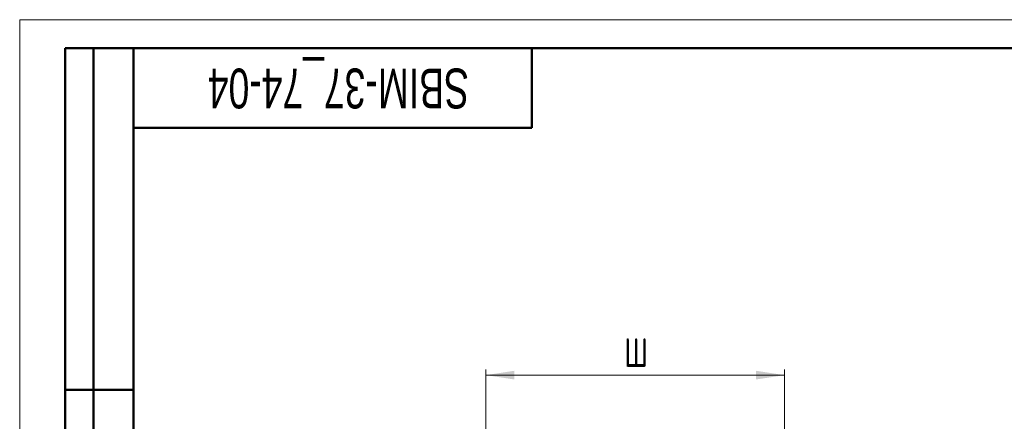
# Model space of a CAD drawing. Header units: millimetres. Extents: x 0 to 420, y 0 to 297.
# Tile 10 of 13: x 0 to 173, y 226 to 297. Entities that reach past the tile are written whole.
import ezdxf

# ---------------------------------------------------------------- set-up
doc = ezdxf.new("R2010")
doc.units = ezdxf.units.MM
doc.styles.add('SLDTEXTSTYLE0', font='TXT', dxfattribs={"width": 0.7, "bigfont": 'bigfont'})
doc.styles.add('SLDTEXTSTYLE1', font='TXT', dxfattribs={"width": 0.7})
doc.dimstyles.new('SLDDIMSTYLE0', dxfattribs={"dimtxt": 5, "dimasz": 5, "dimexe": 0, "dimexo": 0.0625, "dimgap": 1.25, "dimtad": 2, "dimdec": 1, "dimlfac": 2, "dimrnd": 1e-09, "dimzin": 12, "dimdsep": 46, "dimtxsty": 'SLDTEXTSTYLE1', "dimsah": 1, "dimcen": 0.09, "dimadec": 0, "dimazin": 3, "dimtfac": 1, "dimtdec": 3, "dimtofl": 0, "dimtmove": 0, "dimatfit": 3, "dimfxl": 0, "dimfrac": 2, "dimtolj": 1, "dimtzin": 12, "dimarcsym": 0})

# ---------------------------------------------------------------- blocks, each defined once
blk = doc.blocks.new('_D')
at = {"color": 7, "linetype": 'Continuous', "lineweight": 0}
for p, q in [((81.94, 206.55), (81.94, 235.57)), ((134.43, 211.75), (134.43, 235.57)), ((81.94, 234.57), (134.43, 234.57))]:
    blk.add_line(p, q, dxfattribs=at)
at = {"color": 7, "linetype": 'Continuous', "lineweight": 18}
for points in [[(81.94, 234.57), (86.94, 233.81), (86.94, 235.34)], [(134.43, 234.57), (129.43, 235.34), (129.43, 233.81)]]:
    blk.add_solid(points, dxfattribs=at)
at = {"color": 7, "linetype": 'Continuous', "lineweight": 18, "insert": (106.23, 241.02), "char_height": 5, "attachment_point": 1, "style": 'SLDTEXTSTYLE0'}
blk.add_mtext('Ш', dxfattribs=at)

msp = doc.modelspace()

# ---------------------------------------------------------------- linework, layer by layer
at = {"color": 7, "linetype": 'Continuous', "lineweight": 18}
for q in [(420, 297), (0, 0)]:
    msp.add_line((0, 297), q, dxfattribs=at)
at = {"color": 7, "linetype": 'Continuous', "lineweight": 50}
for p, q in [((8, 172), (8, 292)), ((20, 292), (8, 292)), ((8, 172), (8, 292)), ((13, 172), (13, 292)), ((13, 172), (13, 292)), ((20, 292), (20, 5)), ((415, 292), (20, 292)), ((20, 292), (20, 5)), ((90, 278), (90, 292)), ((20, 278), (90, 278)), ((8, 232), (20, 232))]:
    msp.add_line(p, q, dxfattribs=at)
at = {"color": 7, "linetype": 'Continuous', "lineweight": 25}
msp.add_line((20, 232), (8, 232), dxfattribs=at)

# ---------------------------------------------------------------- texts
at = {"color": 7, "linetype": 'Continuous', "lineweight": 0, "insert": (56.018, 281.422), "char_height": 7, "attachment_point": 2, "rotation": 180, "style": 'SLDTEXTSTYLE1'}
msp.add_mtext('SBIM-37_74-04', dxfattribs=at)

# ---------------------------------------------------------------- dimensions: what is measured, and where the dimension line sits
at = {"color": 7, "linetype": 'Continuous', "lineweight": 18}
dim = msp.add_linear_dim(base=(134.431, 234.575), p1=(81.94, 206.544), p2=(134.431, 211.739), angle=0, text='Ш', dimstyle='SLDDIMSTYLE0', dxfattribs=at)
dim.commit()
dim.dimension.update_dxf_attribs({"geometry": '_D', "text_midpoint": (108.185, 234.575), "dimtype": 160})

doc.saveas('drawing.dxf')
